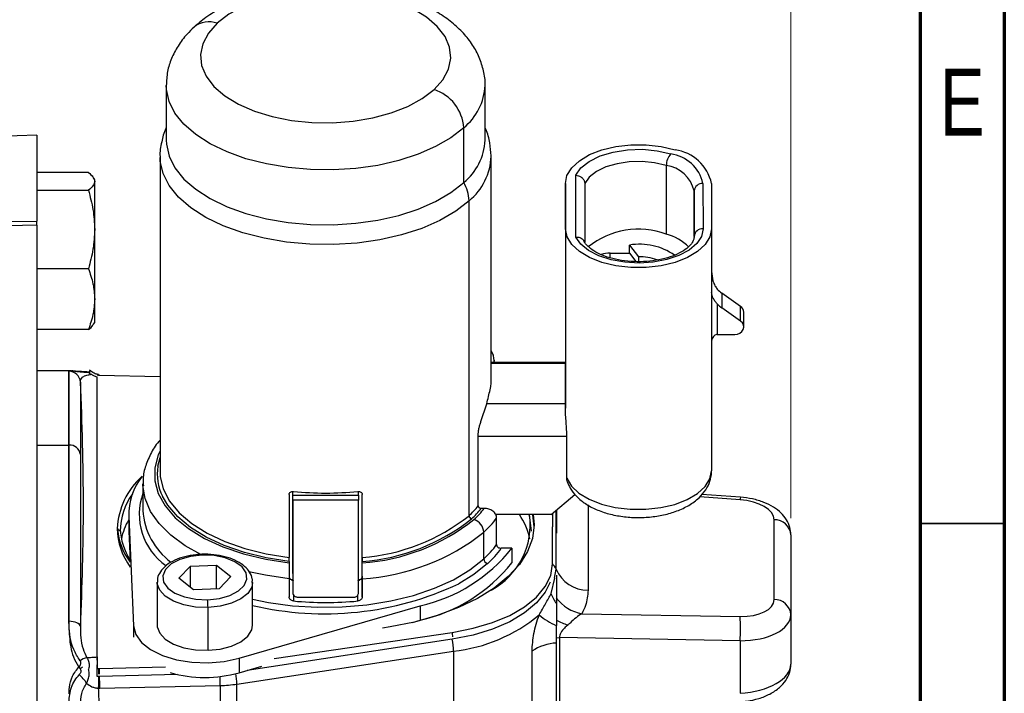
# Model space of a CAD drawing. Header units: inches. Extents: x 0.6 to 16.3, y 0.2 to 11.5.
# Tile 17 of 18: x 14 to 16.3, y 7.4 to 9. Entities that reach past the tile are written whole.
import ezdxf

# ---------------------------------------------------------------- set-up
doc = ezdxf.new("R2010")
doc.units = ezdxf.units.IN
doc.header["$MEASUREMENT"] = 0
doc.styles.add('SLDTEXTSTYLE0', font='TXT', dxfattribs={"width": 0.75})
doc.dimstyles.new('SLDDIMSTYLE0', dxfattribs={"dimtxt": 0.137795, "dimasz": 0.14, "dimexe": 0, "dimexo": 0.0625, "dimgap": 0.034449, "dimtad": 0, "dimdec": 1, "dimlfac": 1.5, "dimrnd": 1e-09, "dimzin": 12, "dimdsep": 46, "dimtxsty": 'SLDTEXTSTYLE0', "dimblk1": 'CLOSED', "dimblk2": 'CLOSED', "dimsah": 1, "dimcen": 0.09, "dimadec": 0, "dimazin": 3, "dimtfac": 1, "dimtdec": 1, "dimtofl": 0, "dimtmove": 0, "dimatfit": 3, "dimldrblk": 'CLOSED', "dimfxl": 0, "dimfrac": 2, "dimtolj": 1, "dimtzin": 12, "dimarcsym": 0})

# ---------------------------------------------------------------- blocks, each defined once
blk = doc.blocks.new('_Closed')
at = {"color": 0, "linetype": 'ByBlock', "lineweight": -2}
for p, q in [((-1, 0.166667), (0, 0)), ((-1, 0.166667), (-1, -0.166667)), ((0, 0), (-1, -0.166667)), ((0, 0), (-1, 0))]:
    blk.add_line(p, q, dxfattribs=at)
blk = doc.blocks.new('_D_4')
at = {"color": 7, "linetype": 'Continuous', "lineweight": 0}
for p, q in [((14.134, 10.7952), (14.092, 10.7952)), ((14.092, 10.7952), (14.092, 10.5764)), ((14.4395, 10.7952), (14.4815, 10.7952)), ((14.4815, 10.7952), (14.4815, 10.5764)), ((12.3531, 10.161), (12.3531, 10.6361)), ((15.8402, 7.8275), (15.8402, 10.6361)), ((12.3531, 10.5967), (13.9712, 10.5967)), ((15.8402, 10.5967), (14.6023, 10.5967)), ((14.092, 10.5764), (14.134, 10.5764)), ((14.4815, 10.5764), (14.4395, 10.5764))]:
    blk.add_line(p, q, dxfattribs=at)
at = {"color": 7, "linetype": 'Continuous', "lineweight": 18, "xscale": 0.14, "yscale": 0.14}
for p, rotation in [((12.3531, 10.5967), 180.0000000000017), ((15.8402, 10.5967), 1.730221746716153e-12)]:
    blk.add_blockref('_Closed', p, dxfattribs=dict(at, rotation=rotation))
at = {"color": 7, "linetype": 'Continuous', "lineweight": 18, "char_height": 0.1378, "attachment_point": 1, "style": 'SLDTEXTSTYLE0'}
for s, insert in [('133', (14.134, 10.7541)), ('5.2', (14.1595, 10.5479))]:
    blk.add_mtext(s, dxfattribs=dict(at, insert=insert))

msp = doc.modelspace()

# ---------------------------------------------------------------- linework, layer by layer
at = {"color": 7, "linetype": 'Continuous', "lineweight": 70}
for p, q in [((16.3386, 11.4961), (16.3386, 0.1969)), ((16.1417, 11.2992), (16.1417, 0.3937))]:
    msp.add_line(p, q, dxfattribs=at)
at = {"color": 7, "linetype": 'Continuous', "lineweight": 25}
for p, q in [((14.3812, 8.8381), (14.3812, 8.7101)), ((15.1258, 8.7101), (15.1258, 8.8381)), ((15.076, 8.6114), (15.076, 8.7394)), ((14.0788, 8.7221), (13.9595, 8.718)), ((14.0788, 8.7221), (14.0788, 8.5214)), ((14.3668, 8.6714), (14.3668, 7.9356)), ((15.1402, 8.1547), (15.1402, 8.6714)), ((15.5491, 8.6514), (15.5491, 8.4909)), ((14.1993, 8.6347), (14.0788, 8.6347)), ((15.3379, 8.4841), (15.3378, 8.6282)), ((14.2142, 8.618), (14.2117, 8.6223)), ((14.2142, 8.6141), (14.2142, 8.618)), ((14.2142, 8.5018), (14.2142, 8.6141)), ((15.3135, 8.5031), (15.3135, 8.6092)), ((15.3135, 8.6092), (15.3135, 8.1905)), ((15.3585, 8.6093), (15.3585, 8.4722)), ((15.6348, 8.6092), (15.6349, 8.5032)), ((15.6548, 8.6092), (15.6549, 8.5032)), ((14.0788, 8.5935), (14.1993, 8.5935)), ((15.6142, 8.4856), (15.6141, 8.5917)), ((15.0884, 7.833), (15.0884, 8.5689)), ((13.9595, 8.5203), (14.0788, 8.5214)), ((14.0788, 8.5121), (14.0788, 8.5214)), ((14.0788, 8.5121), (14.0788, 6.5196)), ((14.2142, 8.339), (14.2142, 8.5018)), ((15.3135, 8.5031), (15.3135, 8.0844)), ((15.6549, 8.5032), (15.6549, 7.938)), ((15.4635, 8.4462), (15.4635, 8.4652)), ((15.4635, 8.4652), (15.4841, 8.4379)), ((15.4181, 8.4462), (15.4635, 8.4462)), ((15.4635, 8.4462), (15.4777, 8.4266)), ((15.4841, 8.4379), (15.4841, 8.4265)), ((14.1993, 8.4101), (14.0788, 8.4101)), ((15.6787, 8.3531), (15.6787, 8.3185)), ((15.7226, 8.3219), (15.6787, 8.3531)), ((14.2142, 8.2846), (14.2142, 8.339)), ((15.6682, 8.3279), (15.6682, 8.2563)), ((15.7226, 8.2872), (15.6787, 8.3185)), ((15.7226, 8.2872), (15.7226, 8.3219)), ((15.73, 8.2738), (15.73, 8.3085)), ((14.2117, 8.2803), (14.2142, 8.2846)), ((14.1993, 8.2679), (14.0788, 8.2679)), ((15.6682, 8.2563), (15.7093, 8.2563)), ((15.3135, 8.1905), (15.1402, 8.1905)), ((15.147, 8.1974), (15.1471, 8.196)), ((15.1471, 8.1905), (15.1471, 8.196)), ((14.1555, 8.1713), (14.0788, 8.1713)), ((14.1599, 8.1713), (14.0788, 8.1713)), ((14.154, 7.5863), (14.154, 8.1711)), ((14.154, 8.1705), (14.154, 7.9977)), ((14.1807, 8.1452), (14.1807, 7.5739)), ((14.1807, 8.1452), (14.1807, 7.9763)), ((14.2202, 8.1617), (14.2228, 8.1615)), ((14.2202, 7.8156), (14.2202, 8.1573)), ((14.2228, 8.1615), (14.2247, 8.1615)), ((14.2247, 8.1615), (14.3668, 8.1582)), ((15.1163, 8.0531), (15.1298, 8.0946)), ((15.3135, 8.0946), (15.1298, 8.0946)), ((15.1097, 7.8558), (15.1097, 8.0199)), ((15.3168, 7.9203), (15.3168, 8.0178)), ((14.154, 7.9977), (14.154, 7.5682)), ((14.3618, 7.9487), (14.3672, 7.9691)), ((14.3268, 7.9073), (14.3268, 7.8451)), ((14.3269, 7.9035), (14.3268, 7.9073)), ((14.6769, 7.6976), (14.6769, 7.8897)), ((14.6769, 7.8808), (14.6769, 7.8897)), ((14.8302, 7.8808), (14.8302, 7.8897)), ((14.6682, 7.8824), (14.6682, 7.7355)), ((14.6769, 7.8808), (14.8302, 7.8808)), ((14.8302, 7.8689), (14.6769, 7.8689)), ((14.6769, 7.8689), (14.6769, 7.6524)), ((14.8303, 7.6524), (14.8302, 7.8689)), ((14.8389, 7.6913), (14.8389, 7.8826)), ((14.8389, 7.7355), (14.8389, 7.8825)), ((15.2802, 7.8355), (15.3359, 7.8827)), ((15.7222, 7.8761), (15.632, 7.8826)), ((15.1242, 7.8501), (15.1169, 7.8501)), ((15.2928, 7.8462), (15.2928, 7.7918)), ((14.2935, 7.8367), (14.2935, 7.8027)), ((14.2936, 7.831), (14.3049, 7.5754)), ((14.2936, 7.831), (14.2936, 7.797)), ((15.2802, 7.8355), (15.1509, 7.8355)), ((15.1528, 7.7654), (15.1528, 7.8275)), ((15.2833, 7.8381), (15.2833, 7.8071)), ((15.801, 7.637), (15.801, 7.8235)), ((14.2735, 7.7971), (14.2668, 7.8027)), ((14.2935, 7.8027), (14.2936, 7.797)), ((14.2936, 7.797), (14.2967, 7.7267)), ((15.2833, 7.7203), (15.2833, 7.8071)), ((15.123, 7.732), (15.123, 7.7942)), ((15.8402, 7.7881), (15.8402, 7.6016)), ((15.1882, 7.7569), (15.1635, 7.7569)), ((15.1882, 7.7569), (15.1882, 7.723)), ((14.411, 7.6866), (14.4378, 7.7154)), ((14.4378, 7.7154), (14.4983, 7.7175)), ((14.4378, 7.6653), (14.4378, 7.7154)), ((14.4983, 7.7175), (14.532, 7.6908)), ((14.4983, 7.6619), (14.4983, 7.7175)), ((14.6682, 7.7262), (14.6682, 7.7226)), ((14.8389, 7.7226), (14.8389, 7.7263)), ((14.4447, 7.6599), (14.411, 7.6866)), ((14.532, 7.6908), (14.5052, 7.662)), ((14.6682, 7.6846), (14.6769, 7.6835)), ((14.6683, 7.6855), (14.6683, 7.6432)), ((14.6769, 7.6976), (14.6769, 7.6524)), ((14.8303, 7.6835), (14.8365, 7.6843)), ((14.8389, 7.6913), (14.8389, 7.6432)), ((14.8389, 7.6432), (14.8389, 7.6856)), ((14.36, 7.6776), (14.36, 7.5775)), ((14.5052, 7.662), (14.4447, 7.6599)), ((14.5831, 7.5775), (14.5831, 7.6776)), ((14.6869, 7.6428), (14.8203, 7.6428)), ((14.4788, 7.5184), (14.4788, 7.6185)), ((14.5515, 7.4999), (14.9743, 7.6226)), ((14.9743, 7.6226), (14.9743, 7.5887)), ((14.9563, 7.5835), (14.9743, 7.5887)), ((15.3519, 7.604), (15.7214, 7.5973)), ((15.8402, 7.6016), (15.8402, 7.486)), ((15.0492, 7.5442), (14.5699, 7.4713)), ((14.6333, 7.4989), (15.0492, 7.5603)), ((15.3, 7.5483), (15.3, 7.3876)), ((15.7214, 7.5407), (15.3, 7.5483)), ((15.2928, 7.3764), (15.2928, 7.5353)), ((15.7214, 7.5407), (15.7214, 7.4179)), ((14.5461, 7.4395), (15.052, 7.5164)), ((14.5515, 7.4999), (14.5515, 7.466)), ((15.052, 7.5164), (15.052, 7.2758)), ((15.2355, 7.3576), (15.2355, 7.5164)), ((14.2202, 7.4758), (14.2236, 7.4762)), ((14.2236, 7.4762), (14.2255, 7.4762)), ((14.2255, 7.4762), (14.3792, 7.4797)), ((14.5515, 7.466), (14.6045, 7.4814)), ((14.2236, 7.4576), (14.2202, 7.4572)), ((14.4078, 7.4618), (14.2255, 7.4576)), ((14.2232, 7.4296), (14.2259, 7.4296)), ((14.2259, 7.4296), (14.5074, 7.4361)), ((14.5074, 7.4361), (14.5074, 7.3363)), ((14.5461, 7.3378), (14.5461, 7.4395))]:
    msp.add_line(p, q, dxfattribs=at)
at = {"color": 8, "linetype": 'Continuous', "lineweight": 25}
for p, q in [((15.6141, 8.5917), (15.6141, 8.4852)), ((15.4181, 8.4355), (15.4181, 8.4462)), ((15.3135, 8.1889), (15.1402, 8.1889)), ((15.1471, 8.196), (15.1466, 8.1905)), ((14.154, 8.1711), (14.1555, 8.1712)), ((15.3168, 8.0178), (15.1097, 8.0178)), ((14.0788, 7.9977), (14.154, 7.9977)), ((14.1807, 7.9763), (14.1807, 7.5739)), ((15.7214, 7.8703), (15.6273, 7.877)), ((15.2916, 7.7949), (15.2916, 7.8451)), ((15.3665, 7.858), (15.3665, 7.6587)), ((15.2916, 7.708), (15.2916, 7.7949)), ((15.288, 7.6866), (15.2916, 7.708)), ((15.2799, 7.651), (15.2891, 7.6872)), ((14.6782, 7.6479), (14.6783, 7.6337)), ((14.8289, 7.6337), (14.8289, 7.6479)), ((14.3049, 7.5754), (14.3049, 7.5491)), ((15.2928, 7.5479), (15.3, 7.5483)), ((14.1795, 7.4791), (14.178, 7.4805))]:
    msp.add_line(p, q, dxfattribs=at)
at = {"color": 7, "linetype": 'Continuous', "lineweight": 35}
msp.add_line((16.1417, 7.815), (16.3386, 7.815), dxfattribs=at)
at = {"color": 7, "linetype": 'Continuous', "lineweight": 25, "flags": 128}
for points in [[(15.0067, 8.8284), (15.0273, 8.8516), (15.0404, 8.8762), (15.0457, 8.9017), (15.0431, 8.9273), (15.0325, 8.9522), (15.0143, 8.976), (14.989, 8.9978), (14.9573, 9.0171), (14.92, 9.0334), (14.8782, 9.0462), (14.833, 9.0551), (14.7856, 9.0601), (14.7373, 9.0608), (14.6895, 9.0572), (14.6434, 9.0496), (14.6004, 9.038), (14.5615, 9.0228), (14.5278, 9.0045), (14.5003, 8.9834)], [(14.5003, 8.9834), (14.4797, 8.9603), (14.4666, 8.9356), (14.4613, 8.9102), (14.4639, 8.8846), (14.4745, 8.8596), (14.4927, 8.8359), (14.518, 8.8141), (14.5497, 8.7948), (14.587, 8.7785), (14.6288, 8.7657), (14.674, 8.7567), (14.7214, 8.7518), (14.7697, 8.7511), (14.8175, 8.7546), (14.8636, 8.7623), (14.9066, 8.7739), (14.9455, 8.789), (14.9792, 8.8074), (15.0067, 8.8284)], [(14.3812, 8.7101), (14.3816, 8.7007), (14.3879, 8.6727), (14.4017, 8.6455), (14.4226, 8.6196), (14.4503, 8.5955), (14.4841, 8.5738), (14.5234, 8.5549), (14.5674, 8.5391), (14.6152, 8.5268), (14.6658, 8.5182), (14.7182, 8.5135), (14.7713, 8.5129), (14.824, 8.5162), (14.8754, 8.5235), (14.9242, 8.5346), (14.9695, 8.5493), (15.0105, 8.5672), (15.0462, 8.5881), (15.076, 8.6114)], [(15.3135, 8.6092), (15.3172, 8.628), (15.3282, 8.646), (15.3461, 8.6624), (15.3699, 8.6765), (15.3988, 8.6876), (15.4314, 8.6953), (15.4663, 8.6992), (15.502, 8.6992), (15.5369, 8.6953), (15.5695, 8.6876)], [(15.3378, 8.6282), (15.3499, 8.6455), (15.3693, 8.6609), (15.3947, 8.6735), (15.425, 8.6827), (15.4584, 8.688), (15.4932, 8.689), (15.5275, 8.6858), (15.5595, 8.6784)], [(15.5491, 8.6514), (15.5218, 8.6577), (15.4925, 8.6605), (15.4628, 8.6597), (15.4342, 8.6554), (15.4082, 8.6477), (15.3862, 8.637), (15.3693, 8.624), (15.3585, 8.6093)], [(14.0788, 8.5121), (14.012, 8.5101), (13.9595, 8.5085)], [(15.6549, 8.5032), (15.6511, 8.4843), (15.6401, 8.4663), (15.6223, 8.4499), (15.5984, 8.4359), (15.5696, 8.4247), (15.537, 8.417), (15.5021, 8.4131), (15.4664, 8.4131), (15.4315, 8.417), (15.3989, 8.4247), (15.37, 8.4359), (15.3461, 8.4499), (15.3283, 8.4663), (15.3173, 8.4843), (15.3135, 8.5031)], [(15.6349, 8.5032), (15.6311, 8.4855), (15.6201, 8.4687), (15.6023, 8.4535), (15.5787, 8.4409), (15.5504, 8.4314), (15.5188, 8.4254), (15.4855, 8.4232), (15.4521, 8.4251), (15.4203, 8.4308), (15.3917, 8.44), (15.3677, 8.4525), (15.3494, 8.4674), (15.3379, 8.4841)], [(15.7093, 8.2563), (15.7156, 8.2571), (15.7212, 8.2595), (15.7257, 8.2632), (15.7288, 8.2678), (15.73, 8.2731), (15.7293, 8.2784), (15.7268, 8.2832), (15.7226, 8.2872)], [(15.3135, 8.0946), (15.3135, 8.1118), (15.3135, 8.1275), (15.3135, 8.1419), (15.3135, 8.1547), (15.3135, 8.1659), (15.3135, 8.1754), (15.3135, 8.1831), (15.3135, 8.1889)], [(15.3135, 8.0844), (15.3135, 8.0858), (15.3135, 8.0871), (15.3135, 8.0884), (15.3135, 8.0897), (15.3135, 8.0909), (15.3135, 8.0922), (15.3135, 8.0934), (15.3135, 8.0946)], [(14.3668, 7.9356), (14.3674, 7.9248), (14.3743, 7.8955), (14.389, 7.8671), (14.4113, 7.84), (14.4407, 7.815), (14.4766, 7.7924), (14.5182, 7.7728), (14.5646, 7.7566), (14.615, 7.7441), (14.6682, 7.7355)], [(15.3168, 7.9203), (15.3275, 7.9021), (15.345, 7.8856), (15.3687, 7.8713), (15.3975, 7.86), (15.4301, 7.8521), (15.4651, 7.848), (15.501, 7.8479), (15.5361, 7.8517), (15.5689, 7.8594), (15.5979, 7.8705), (15.622, 7.8846), (15.64, 7.901), (15.6511, 7.9191), (15.6549, 7.938)], [(14.6682, 7.7262), (14.6146, 7.7347), (14.5638, 7.7471), (14.5169, 7.7632), (14.4747, 7.7827), (14.4382, 7.8052), (14.408, 7.8302), (14.3848, 7.8572), (14.3725, 7.8782)], [(14.6769, 7.8689), (14.6769, 7.8706), (14.6769, 7.8722), (14.6769, 7.8739), (14.6769, 7.8756), (14.6769, 7.8771), (14.6769, 7.8786), (14.6769, 7.8798), (14.6769, 7.8808)], [(14.8302, 7.8808), (14.8302, 7.8798), (14.8302, 7.8786), (14.8302, 7.8772), (14.8302, 7.8756), (14.8302, 7.874), (14.8302, 7.8723), (14.8302, 7.8706), (14.8302, 7.8689)], [(15.2379, 7.8355), (15.2402, 7.8113), (15.2363, 7.7799), (15.2249, 7.749), (15.206, 7.7191), (15.18, 7.6906), (15.1472, 7.664), (15.1083, 7.6397), (15.0637, 7.6182), (15.0143, 7.5997), (14.9607, 7.5845), (14.9039, 7.5729), (14.8863, 7.5702)], [(15.228, 7.8355), (15.2297, 7.829), (15.2335, 7.7971)], [(15.2362, 7.8355), (15.2363, 7.8351), (15.2401, 7.8071)], [(14.4651, 7.7408), (14.4377, 7.7377), (14.413, 7.7307), (14.3931, 7.7203), (14.3795, 7.7073), (14.3734, 7.6928), (14.3752, 7.6779), (14.3848, 7.664), (14.4015, 7.652), (14.4238, 7.643), (14.45, 7.6378), (14.4779, 7.6366)], [(14.4779, 7.6366), (14.5053, 7.6397), (14.53, 7.6467), (14.5499, 7.6572), (14.5635, 7.6702), (14.5696, 7.6847), (14.5678, 7.6995), (14.5582, 7.7134), (14.5415, 7.7254), (14.5192, 7.7344), (14.493, 7.7397), (14.4651, 7.7408)], [(15.0492, 7.5603), (15.098, 7.5698), (15.1432, 7.5831), (15.1836, 7.6001), (15.2182, 7.6201), (15.2462, 7.6428), (15.2666, 7.6675), (15.2791, 7.6935), (15.2833, 7.7203)], [(15.2777, 7.6773), (15.2666, 7.6546), (15.2462, 7.6292), (15.2182, 7.6058), (15.1836, 7.5852), (15.1432, 7.5677), (15.098, 7.554), (15.0492, 7.5442)], [(14.1807, 7.5739), (14.1799, 7.5764), (14.1783, 7.5787), (14.1757, 7.5808), (14.1724, 7.5827), (14.1684, 7.5842), (14.1639, 7.5853), (14.1591, 7.586), (14.154, 7.5863)], [(14.3049, 7.5754), (14.3101, 7.5555), (14.3236, 7.5368), (14.3447, 7.5201), (14.3723, 7.5064), (14.4051, 7.4964), (14.4413, 7.4905), (14.4791, 7.4891), (14.5165, 7.4923), (14.5515, 7.4999)], [(14.36, 7.5775), (14.3602, 7.5736), (14.3659, 7.5585), (14.3787, 7.5446), (14.3979, 7.533), (14.4221, 7.5244), (14.4497, 7.5194), (14.4788, 7.5184)], [(14.4788, 7.5184), (14.5073, 7.5214), (14.5334, 7.5282), (14.5553, 7.5384), (14.5715, 7.5513), (14.5809, 7.5659), (14.5831, 7.5775)]]:
    msp.add_lwpolyline(points, dxfattribs=at)
at = {"color": 8, "linetype": 'Continuous', "lineweight": 25, "flags": 128}
for points in [[(15.076, 8.7394), (15.0462, 8.7161), (15.0105, 8.6952), (14.9695, 8.6773), (14.9242, 8.6626), (14.8754, 8.6515), (14.824, 8.6442), (14.7713, 8.6408), (14.7182, 8.6415), (14.6658, 8.6462), (14.6152, 8.6548), (14.5674, 8.6671), (14.5234, 8.6828), (14.4841, 8.7018), (14.4503, 8.7235), (14.4226, 8.7476), (14.4017, 8.7735), (14.3879, 8.8007), (14.3816, 8.8287), (14.3812, 8.8382)], [(15.0884, 8.5689), (15.0575, 8.5446), (15.0204, 8.523), (14.9779, 8.5043), (14.9308, 8.4891), (14.88, 8.4776), (14.8268, 8.47), (14.772, 8.4665), (14.7168, 8.4672), (14.6624, 8.4721), (14.6099, 8.481), (14.5602, 8.4937), (14.5145, 8.5101), (14.4737, 8.5298), (14.4386, 8.5524), (14.4099, 8.5774), (14.3881, 8.6043), (14.3738, 8.6325), (14.3673, 8.6616), (14.3668, 8.6698)], [(14.3668, 7.9842), (14.3626, 7.9749), (14.3545, 7.945), (14.3545, 7.9147), (14.3626, 7.8848), (14.3787, 7.8558), (14.4024, 7.8282), (14.4332, 7.8028), (14.4706, 7.7799), (14.5137, 7.7601), (14.5617, 7.7437), (14.6135, 7.7312), (14.6682, 7.7226)], [(14.4617, 7.7422), (14.4254, 7.7626), (14.3916, 7.7874), (14.3645, 7.8144), (14.3444, 7.843), (14.3318, 7.8729), (14.3269, 7.9033), (14.3269, 7.9035)], [(14.5831, 7.6377), (14.6199, 7.6302), (14.6763, 7.6226), (14.7342, 7.6191), (14.7924, 7.6198), (14.8499, 7.6247), (14.9056, 7.6337), (14.9584, 7.6466), (15.0075, 7.6633), (15.0518, 7.6833), (15.0906, 7.7064), (15.123, 7.732)], [(15.1317, 7.7209), (15.1, 7.6957), (15.0645, 7.6741)], [(14.6683, 7.6855), (14.6127, 7.6937), (14.574, 7.702)], [(14.4788, 7.6185), (14.4497, 7.6196), (14.4221, 7.6245), (14.3979, 7.6331), (14.3787, 7.6447), (14.3659, 7.6586), (14.3602, 7.6737), (14.36, 7.678)], [(14.583, 7.6772), (14.5809, 7.666), (14.5715, 7.6514), (14.5553, 7.6386), (14.5334, 7.6284), (14.5073, 7.6215), (14.4788, 7.6185)]]:
    msp.add_lwpolyline(points, dxfattribs=at)
at = {"color": 8, "linetype": 'Continuous', "lineweight": 25}
for centre, radius, start, end in [((14.481, 8.932), 0.055, 69.406, 129.282), ((14.991, 8.8443), 0.135, 309.0258, 357.3476), ((15.0005, 8.6775), 0.1397, 308.9795, 358.1573), ((14.4763, 7.93), 0.1161, 170.7244, 206.5061), ((14.4652, 7.8364), 0.147, 160.2903, 234.7909), ((15.7522, 7.869), 0.0308, 166.6995, 177.692), ((14.4611, 7.7409), 0.00402, 358.1075, 27.5421), ((15.37, 7.7002), 0.098, 217.2713, 259.331), ((15.4546, 7.9241), 0.3724, 244.2271, 248.6307), ((14.884, 7.529), 0.1682, 7.121, 10.7227), ((14.2183, 7.4182), 0.0688, 118.5047, 123.9663), ((13.483, 7.4719), 0.7406, 359.2589, 0.3267), ((13.1658, 7.4449), 1.0601, 0.947, 1.693), ((13.5512, 7.4348), 0.9563, 0.0821, 1.3434), ((14.3934, 7.438), 0.1528, 0.5548, 9.767)]:
    msp.add_arc(centre, radius, start, end, dxfattribs=at)
at = {"color": 7, "linetype": 'Continuous', "lineweight": 25}
for centre, radius, start, end in [((14.9764, 8.7334), 0.0998, 3.4667, 72.3201), ((14.991, 8.7163), 0.135, 309.0232, 357.3925), ((15.5898, 8.6514), 0.0406, 138.2254, 179.923), ((15.5476, 8.5899), 0.0893, 12.4835, 82.3954), ((15.5561, 8.5874), 0.1011, 12.4835, 82.3954), ((15.5389, 8.5751), 0.077, 12.4835, 82.3954), ((15.0028, 8.567), 0.0856, 1.2709, 31.2697), ((15.6334, 8.59), 0.0193, 85.6859, 174.8996), ((15.4846, 8.3141), 0.1882, 69.9628, 128.8067), ((15.5213, 8.3819), 0.1125, 44.3262, 75.6996), ((15.6334, 8.4839), 0.0193, 85.6859, 174.8996), ((15.4871, 8.325), 0.1422, 55.1485, 99.5479), ((15.4177, 8.3756), 0.0706, 89.6128, 107.0416), ((15.4852, 8.305), 0.1329, 71.4548, 90.4569), ((15.7144, 8.4036), 0.0618, 221.6276, 234.7229), ((15.7144, 8.3689), 0.0618, 221.6276, 234.7229), ((15.7134, 8.3081), 0.0166, 1.2986, 56.378), ((14.6042, 8.1887), 0.7093, 0.0201, 0.1457), ((14.154, 8.1438), 0.0267, 2.9862, 90.019), ((8.1251, 7.8507), 6.0627, 0.04419, 2.78442), ((14.1558, 7.9726), 0.0252, 8.3535, 93.9802), ((14.4406, 7.7951), 0.1739, 131.9663, 177.4787), ((14.4423, 7.834), 0.1488, 141.965, 181.167), ((14.7535, 8.609), 0.7231, 264.0264, 275.9859), ((14.4276, 7.7942), 0.1541, 144.4909, 178.9215), ((8.4711, 7.8599), 5.7167, 357.1325, 359.9544), ((14.4868, 7.854), 0.1602, 183.1866, 233.8219), ((14.9527, 7.9816), 0.2012, 312.4057, 321.2907), ((14.9572, 7.9757), 0.2032, 312.3835, 321.8267), ((14.9617, 7.9755), 0.2052, 312.3609, 322.3471), ((14.429, 7.7461), 0.156, 150.2646, 167.9808), ((14.805, 8.1903), 0.4561, 274.2704, 308.4268), ((14.8053, 8.19), 0.465, 274.1405, 308.401), ((14.8057, 8.1954), 0.4739, 274.0152, 308.376), ((15.0967, 7.8335), 0.00831, 183.4667, 252.3201), ((15.0899, 7.7922), 0.0333, 3.4667, 72.3201), ((14.9795, 7.9521), 0.2134, 312.2673, 324.284), ((15.0578, 7.8121), 0.1737, 298.1614, 7.7526), ((15.0743, 7.745), 0.1599, 12.1172, 34.4551), ((15.8019, 7.7851), 0.0384, 4.4458, 91.3734), ((14.4237, 7.8058), 0.1569, 181.1176, 216.3453), ((14.417, 7.8149), 0.1503, 182.9952, 216.9785), ((14.4185, 7.8086), 0.1451, 182.8204, 212.8415), ((14.8073, 8.1942), 0.5096, 273.5561, 308.2844), ((14.8921, 7.9911), 0.3776, 282.575, 321.6582), ((14.9795, 7.8899), 0.2134, 312.2673, 324.284), ((14.9862, 7.8812), 0.2166, 312.2315, 324.9562), ((15.1355, 7.7328), 0.0125, 183.4667, 252.3201), ((14.8921, 7.9572), 0.3776, 282.575, 321.6582), ((15.2603, 7.696), 0.0335, 21.0875, 46.5995), ((15.367, 7.741), 0.0823, 203.6499, 269.651), ((14.7513, 8.3375), 0.7337, 256.7417, 295.2704), ((14.2974, 7.619), 0.1814, 359.8448, 5.5624), ((15.358, 7.6788), 0.083, 199.6004, 218.1897), ((15.8019, 7.5986), 0.0384, 4.4458, 91.3734), ((14.7535, 8.4292), 0.7991, 264.5967, 275.4156), ((15.0127, 7.8882), 0.3738, 276.0376, 309.8203), ((15.3589, 7.7289), 0.1666, 230.1426, 246.6435), ((15.2894, 7.569), 0.433, 356.2496, 3.7504), ((14.8975, 7.5149), 0.1546, 0.5807, 10.9532), ((15.2968, 7.4267), 0.1087, 92.1166, 124.3408), ((14.2036, 7.4619), 0.04, 100.8895, 126.4213), ((14.1258, 7.4), 0.0807, 30.6996, 49.6646), ((13.546, 7.4531), 0.6777, 358.0161, 0.3817), ((13.2445, 7.4281), 0.9814, 0.0913, 1.7266), ((14.4715, 7.7508), 0.2958, 254.1208, 285.688), ((14.5006, 7.7407), 0.3046, 271.2845, 278.5898)]:
    msp.add_arc(centre, radius, start, end, dxfattribs=at)
for centre, major_axis, ratio, start_param, end_param in [((15.717, 7.8273), (0.084, -0.0051), 0.513629, 0.031362, 1.549799), ((15.717, 7.6407), (0.084, -0.0051), 0.513629, 4.796111, 6.314548), ((15.7148, 7.6054), (0.1253, -0.0051), 0.514404, 4.785815, 6.304252), ((15.7148, 7.4822), (0.1253, 0.0051), 0.514404, 4.743682, 6.262119)]:
    msp.add_ellipse(centre, major_axis=major_axis, ratio=ratio, start_param=start_param, end_param=end_param, dxfattribs=at)
for points, knots in [([(15.1257, 8.8379), (15.1257, 8.8385), (15.1269, 8.85), (15.1228, 8.8725), (15.1133, 8.904), (15.0973, 8.9335), (15.0758, 8.961), (15.0485, 8.9863), (15.0156, 9.0093), (14.9775, 9.0293), (14.935, 9.0459), (14.8892, 9.0587), (14.8413, 9.0677), (14.792, 9.0727), (14.7421, 9.0737), (14.6924, 9.0709), (14.6437, 9.0641), (14.5967, 9.0534), (14.5521, 9.0388), (14.5106, 9.0201), (14.4748, 8.9988), (14.4551, 8.9821), (14.4462, 8.9745)], [0, 0, 0, 0, 0.002245, 0.048699, 0.09462, 0.141075, 0.189162, 0.239627, 0.292554, 0.347224, 0.402526, 0.457614, 0.512334, 0.566749, 0.621008, 0.675282, 0.72971, 0.78447, 0.839767, 0.895786, 0.95261, 1, 1, 1, 1]), ([(14.4462, 8.9745), (14.4406, 8.9691), (14.4266, 8.9555), (14.4083, 8.9312), (14.393, 8.9017), (14.383, 8.8706), (14.3819, 8.8491), (14.3813, 8.8383)], [0, 0, 0, 0, 0.145745, 0.369587, 0.583042, 0.789405, 1, 1, 1, 1]), ([(14.3812, 8.7391), (14.3808, 8.7385), (14.3755, 8.7283), (14.3702, 8.7058), (14.3657, 8.6825), (14.367, 8.67), (14.3671, 8.669)], [0, 0, 0, 0, 0.028533, 0.476347, 0.955761, 1, 1, 1, 1]), ([(15.1399, 8.6738), (15.1392, 8.6839), (15.1378, 8.7049), (15.1321, 8.7269), (15.1264, 8.7378), (15.1258, 8.7388)], [0, 0, 0, 0, 0.452938, 0.947595, 1, 1, 1, 1]), ([(14.1993, 8.6347), (14.2035, 8.6313), (14.2119, 8.6246), (14.2134, 8.6176), (14.2142, 8.6141)], [0, 0, 0, 0, 0.4999986, 1, 1, 1, 1]), ([(15.3378, 8.6282), (15.3398, 8.6279), (15.3435, 8.6274), (15.3478, 8.6255), (15.3506, 8.6237), (15.353, 8.6217), (15.3552, 8.6192), (15.3578, 8.6149), (15.3582, 8.6115), (15.3585, 8.6093)], [0, 0, 0, 0, 0.189453, 0.336106, 0.439856, 0.500623, 0.634549, 0.762554, 1, 1, 1, 1]), ([(14.2142, 8.6141), (14.2134, 8.6106), (14.2119, 8.6036), (14.2035, 8.5969), (14.1993, 8.5935)], [0, 0, 0, 0, 0.500001, 1, 1, 1, 1]), ([(14.1993, 8.5935), (14.2035, 8.5785), (14.2119, 8.5484), (14.2134, 8.5173), (14.2142, 8.5018)], [0, 0, 0, 0, 0.499999, 1, 1, 1, 1]), ([(14.2142, 8.5018), (14.2134, 8.4863), (14.2119, 8.4552), (14.2035, 8.4251), (14.1993, 8.4101)], [0, 0, 0, 0, 0.500001, 1, 1, 1, 1]), ([(15.6142, 8.4856), (15.6141, 8.4841), (15.6138, 8.4797), (15.6105, 8.4715), (15.601, 8.4602), (15.5856, 8.4491), (15.5645, 8.4393), (15.5392, 8.4318), (15.511, 8.4272), (15.4812, 8.4258), (15.4515, 8.4278), (15.4236, 8.4331), (15.3989, 8.4412), (15.379, 8.4515), (15.3647, 8.4628), (15.3585, 8.4711), (15.3566, 8.4752), (15.3563, 8.4761)], [0, 0, 0, 0, 0.037027, 0.10986, 0.178315, 0.251409, 0.323869, 0.396815, 0.470524, 0.544749, 0.619156, 0.693337, 0.766897, 0.839495, 0.910993, 0.982128, 1, 1, 1, 1]), ([(15.3379, 8.4841), (15.3396, 8.4841), (15.3428, 8.4841), (15.3479, 8.4828), (15.3521, 8.4805), (15.3551, 8.4774), (15.3568, 8.4754), (15.3571, 8.4742), (15.3571, 8.4741)], [0, 0, 0, 0, 0.211164, 0.389947, 0.649351, 0.820198, 0.985361, 1, 1, 1, 1]), ([(14.1993, 8.4101), (14.2035, 8.3984), (14.2119, 8.3751), (14.2134, 8.351), (14.2142, 8.339)], [0, 0, 0, 0, 0.4999986, 1, 1, 1, 1]), ([(15.6548, 8.4035), (15.6554, 8.396), (15.6564, 8.3844), (15.6621, 8.3706), (15.6663, 8.365), (15.6682, 8.3625)], [0, 0, 0, 0, 0.4996757, 0.7773882, 1, 1, 1, 1]), ([(15.6682, 8.3279), (15.6663, 8.3301), (15.6621, 8.3351), (15.6564, 8.3439), (15.6554, 8.3505), (15.6548, 8.3547)], [0, 0, 0, 0, 0.222607, 0.500335, 1, 1, 1, 1]), ([(14.2142, 8.339), (14.2134, 8.3269), (14.2119, 8.3028), (14.2035, 8.2795), (14.1993, 8.2679)], [0, 0, 0, 0, 0.5000014, 1, 1, 1, 1]), ([(14.1993, 8.2679), (14.2038, 8.2713), (14.2095, 8.2754), (14.2109, 8.2798), (14.2111, 8.2807)], [0, 0, 0, 0, 0.801151, 1, 1, 1, 1]), ([(15.6682, 8.2563), (15.6669, 8.2561), (15.6642, 8.2558), (15.6606, 8.2533), (15.6574, 8.2493), (15.6553, 8.244), (15.655, 8.2399), (15.6548, 8.2379)], [0, 0, 0, 0, 0.146754, 0.316126, 0.510248, 0.757793, 1, 1, 1, 1]), ([(15.1462, 8.1978), (15.1462, 8.2012), (15.1462, 8.2084), (15.1423, 8.2147), (15.1402, 8.218)], [0, 0, 0, 0, 0.4757293, 1, 1, 1, 1]), ([(14.2028, 8.1684), (14.198, 8.1687), (14.1882, 8.1691), (14.1741, 8.1701), (14.1623, 8.1713), (14.1607, 8.171), (14.1599, 8.1708)], [0, 0, 0, 0, 0.181424, 0.363113, 0.729778, 1, 1, 1, 1]), ([(14.2029, 8.167), (14.2017, 8.167), (14.1953, 8.1673), (14.1858, 8.1681), (14.1747, 8.1692), (14.1663, 8.1703), (14.1626, 8.1707), (14.1608, 8.1709)], [0, 0, 0, 0, 0.044015, 0.234005, 0.459377, 0.734927, 1, 1, 1, 1]), ([(14.2227, 8.1631), (14.2211, 8.1633), (14.2177, 8.1637), (14.2104, 8.1664), (14.2056, 8.1703), (14.2022, 8.173)], [0, 0, 0, 0, 0.203019, 0.433122, 1, 1, 1, 1]), ([(14.2028, 8.1643), (14.2028, 8.1669), (14.2028, 8.1707), (14.2028, 8.1726), (14.2028, 8.1723), (14.2028, 8.1723)], [0, 0, 0, 0, 0.6061786, 0.918237, 1, 1, 1, 1]), ([(14.2028, 8.1643), (14.2035, 8.1642), (14.2047, 8.1638), (14.2059, 8.1634), (14.2066, 8.1633)], [0, 0, 0, 0, 0.503066, 1, 1, 1, 1]), ([(14.1807, 8.1452), (14.1812, 8.1491), (14.1819, 8.1549), (14.1908, 8.1598), (14.1984, 8.1621), (14.2039, 8.1629), (14.2066, 8.1633)], [0, 0, 0, 0, 0.523054, 0.773666, 0.890884, 1, 1, 1, 1]), ([(14.2066, 8.1633), (14.2087, 8.1618), (14.2128, 8.1591), (14.2178, 8.1579), (14.2202, 8.1573)], [0, 0, 0, 0, 0.519501, 1, 1, 1, 1]), ([(14.2202, 7.5028), (14.2202, 7.5033), (14.2202, 7.6115), (14.2202, 7.736), (14.2202, 7.9209), (14.2202, 8.0301), (14.2202, 8.1241), (14.2202, 8.156)], [0, 0, 0, 0, 0.00211, 0.494908, 0.56639, 0.852322, 1, 1, 1, 1]), ([(14.2256, 8.1616), (14.2243, 8.1615), (14.2226, 8.1613), (14.2209, 8.1618), (14.2205, 8.1619)], [0, 0, 0, 0, 0.709783, 1, 1, 1, 1]), ([(15.1298, 8.0946), (15.1326, 8.1057), (15.1382, 8.1279), (15.1411, 8.1477), (15.1402, 8.1546), (15.1402, 8.1547)], [0, 0, 0, 0, 0.500834, 0.999604, 1, 1, 1, 1]), ([(15.3168, 8.0178), (15.3167, 8.023), (15.3165, 8.0333), (15.3153, 8.0508), (15.3139, 8.0683), (15.3137, 8.0791), (15.3135, 8.0844)], [0, 0, 0, 0, 0.2496332, 0.4998163, 0.7500885, 1, 1, 1, 1]), ([(15.1097, 8.0199), (15.1098, 8.0225), (15.11, 8.0278), (15.1115, 8.0366), (15.1136, 8.0453), (15.1154, 8.0505), (15.1163, 8.0531)], [0, 0, 0, 0, 0.249358, 0.499234, 0.749355, 1, 1, 1, 1]), ([(14.3668, 8.0097), (14.3668, 8.0097), (14.358, 8.0007), (14.346, 7.9808), (14.3324, 7.9503), (14.3265, 7.9239), (14.3274, 7.9082), (14.3278, 7.9029)], [0, 0, 0, 0, 0.000452, 0.292885, 0.579851, 0.859341, 1, 1, 1, 1]), ([(15.3178, 7.9127), (15.3199, 7.9076), (15.3249, 7.8954), (15.3382, 7.8784), (15.3574, 7.8621), (15.3818, 7.8484), (15.4108, 7.8378), (15.4429, 7.831), (15.4766, 7.8281), (15.5105, 7.8292), (15.5435, 7.8343), (15.5745, 7.8434), (15.6026, 7.8566), (15.6252, 7.8732), (15.6417, 7.8924), (15.6517, 7.9129), (15.6547, 7.9286), (15.6548, 7.9369), (15.6549, 7.938)], [0, 0, 0, 0, 0.043854, 0.104448, 0.168277, 0.236896, 0.308267, 0.379544, 0.450287, 0.520856, 0.59175, 0.663467, 0.73671, 0.811938, 0.875005, 0.934057, 0.99118, 1, 1, 1, 1]), ([(15.3189, 7.9101), (15.3184, 7.9113), (15.3171, 7.9145), (15.3169, 7.918), (15.3168, 7.9203)], [0, 0, 0, 0, 0.3500147, 1, 1, 1, 1]), ([(14.6682, 7.8824), (14.6683, 7.883), (14.6684, 7.8841), (14.6692, 7.8862), (14.671, 7.8883), (14.6744, 7.8898), (14.6769, 7.8898), (14.6782, 7.8898)], [0, 0, 0, 0, 0.125607, 0.251403, 0.500264, 0.749325, 1, 1, 1, 1]), ([(14.8289, 7.8898), (14.8302, 7.8898), (14.8328, 7.8899), (14.8361, 7.8883), (14.838, 7.8862), (14.8388, 7.8841), (14.8389, 7.883), (14.8389, 7.8825)], [0, 0, 0, 0, 0.25039, 0.49932, 0.748464, 0.874293, 1, 1, 1, 1]), ([(15.8402, 7.7881), (15.8397, 7.7941), (15.8386, 7.8066), (15.8303, 7.8242), (15.8174, 7.84), (15.7997, 7.8536), (15.7772, 7.8647), (15.7508, 7.8729), (15.7317, 7.875), (15.7222, 7.8761)], [0, 0, 0, 0, 0.1164609, 0.2450331, 0.3762806, 0.5189891, 0.676024, 0.8393884, 1, 1, 1, 1]), ([(15.1097, 7.8558), (15.1097, 7.8554), (15.1098, 7.8546), (15.1103, 7.8535), (15.111, 7.8525), (15.1122, 7.8514), (15.1142, 7.8504), (15.116, 7.8502), (15.1169, 7.8501)], [0, 0, 0, 0, 0.1233495, 0.2508144, 0.374475, 0.5009847, 0.7499336, 1, 1, 1, 1]), ([(15.1528, 7.8275), (15.1527, 7.829), (15.1525, 7.832), (15.1507, 7.8363), (15.148, 7.8404), (15.143, 7.845), (15.135, 7.8492), (15.1278, 7.8498), (15.1242, 7.8501)], [0, 0, 0, 0, 0.1203748, 0.2436296, 0.3703654, 0.5010997, 0.7505003, 1, 1, 1, 1]), ([(14.2202, 7.4954), (14.2202, 7.5194), (14.2202, 7.5629), (14.2202, 7.6136), (14.2202, 7.6412), (14.2202, 7.7046), (14.2202, 7.7606), (14.2202, 7.8156)], [0, 0, 0, 0, 0.224671, 0.407014, 0.474049, 0.483114, 1, 1, 1, 1]), ([(15.1528, 7.7654), (15.1528, 7.7648), (15.1529, 7.7636), (15.1536, 7.762), (15.1546, 7.7605), (15.1564, 7.7588), (15.1594, 7.7572), (15.1621, 7.757), (15.1635, 7.7569)], [0, 0, 0, 0, 0.123564, 0.250984, 0.374749, 0.501092, 0.750083, 1, 1, 1, 1]), ([(14.4646, 7.7428), (14.4599, 7.7425), (14.4461, 7.7417), (14.4239, 7.7376), (14.4003, 7.7293), (14.3806, 7.7175), (14.3674, 7.7032), (14.3603, 7.6893), (14.3607, 7.6809), (14.3609, 7.678)], [0, 0, 0, 0, 0.088446, 0.256644, 0.426384, 0.598494, 0.773299, 0.919726, 1, 1, 1, 1]), ([(14.5821, 7.6772), (14.5823, 7.68), (14.583, 7.6883), (14.5766, 7.7015), (14.5648, 7.7153), (14.5473, 7.7269), (14.5251, 7.7359), (14.4993, 7.7416), (14.4786, 7.7431), (14.4671, 7.7429), (14.4646, 7.7428)], [0, 0, 0, 0, 0.0702432, 0.2074753, 0.3466048, 0.495195, 0.6498832, 0.8047131, 0.9587765, 1, 1, 1, 1]), ([(14.6682, 7.7262), (14.6682, 7.7266), (14.6682, 7.7272), (14.6683, 7.7286), (14.6682, 7.7301), (14.6682, 7.7318), (14.6682, 7.7335), (14.6682, 7.7347), (14.6682, 7.7355)], [0, 0, 0, 0, 0.159069, 0.295528, 0.499959, 0.631712, 0.759035, 1, 1, 1, 1]), ([(14.8389, 7.7355), (14.8389, 7.7348), (14.8389, 7.7336), (14.8389, 7.7318), (14.8389, 7.7302), (14.8389, 7.7286), (14.8389, 7.7272), (14.8389, 7.7266), (14.8389, 7.7263)], [0, 0, 0, 0, 0.240913, 0.368222, 0.499969, 0.704397, 0.840883, 1, 1, 1, 1]), ([(14.6682, 7.7226), (14.6682, 7.7204), (14.6682, 7.716), (14.6683, 7.7061), (14.6683, 7.6971), (14.6683, 7.6902), (14.6683, 7.6871), (14.6683, 7.6855)], [0, 0, 0, 0, 0.2495505, 0.4991686, 0.748836, 0.8744285, 1, 1, 1, 1]), ([(14.8389, 7.6856), (14.8389, 7.6871), (14.8389, 7.6902), (14.8389, 7.6971), (14.8389, 7.7061), (14.8389, 7.716), (14.8389, 7.7204), (14.8389, 7.7226)], [0, 0, 0, 0, 0.125378, 0.251115, 0.500738, 0.750346, 1, 1, 1, 1]), ([(14.6682, 7.6912), (14.6683, 7.6907), (14.6684, 7.6895), (14.6692, 7.6873), (14.671, 7.6847), (14.6744, 7.6823), (14.6769, 7.6818), (14.6782, 7.6815)], [0, 0, 0, 0, 0.125512, 0.251358, 0.500227, 0.749286, 1, 1, 1, 1]), ([(14.8289, 7.6815), (14.8302, 7.6818), (14.8328, 7.6823), (14.8361, 7.6847), (14.838, 7.6873), (14.8388, 7.6896), (14.8389, 7.6907), (14.8389, 7.6913)], [0, 0, 0, 0, 0.250407, 0.499364, 0.748535, 0.874381, 1, 1, 1, 1]), ([(15.2928, 7.6937), (15.2928, 7.6839), (15.2928, 7.6643), (15.2928, 7.6398), (15.2928, 7.6275)], [0, 0, 0, 0, 0.499017, 1, 1, 1, 1]), ([(15.3665, 7.6587), (15.3654, 7.6467), (15.3639, 7.6281), (15.355, 7.6103), (15.3519, 7.604)], [0, 0, 0, 0, 0.642802, 1, 1, 1, 1]), ([(14.6783, 7.6337), (14.677, 7.6339), (14.6744, 7.6344), (14.671, 7.6367), (14.6687, 7.6397), (14.6684, 7.642), (14.6683, 7.6432)], [0, 0, 0, 0, 0.250699, 0.499933, 0.749383, 1, 1, 1, 1]), ([(14.6769, 7.6524), (14.6771, 7.6511), (14.6775, 7.6482), (14.6802, 7.645), (14.6835, 7.6431), (14.6858, 7.6429), (14.6869, 7.6428)], [0, 0, 0, 0, 0.272967, 0.5659667, 0.791946, 1, 1, 1, 1]), ([(14.8203, 7.6428), (14.8212, 7.6429), (14.8231, 7.643), (14.8258, 7.6443), (14.8282, 7.6464), (14.8299, 7.6492), (14.8301, 7.6514), (14.8303, 7.6524)], [0, 0, 0, 0, 0.174928, 0.36388, 0.560047, 0.788091, 1, 1, 1, 1]), ([(14.8389, 7.6432), (14.8388, 7.642), (14.8384, 7.6398), (14.8361, 7.6367), (14.8328, 7.6345), (14.8302, 7.6339), (14.8289, 7.6337)], [0, 0, 0, 0, 0.250471, 0.499648, 0.749029, 1, 1, 1, 1]), ([(15.2521, 7.6011), (15.2573, 7.6099), (15.2684, 7.6289), (15.2759, 7.6433), (15.2799, 7.651)], [0, 0, 0, 0, 0.46798, 1, 1, 1, 1]), ([(15.2928, 7.6275), (15.2928, 7.6198), (15.2928, 7.6082), (15.2928, 7.5902), (15.2928, 7.5806), (15.2928, 7.576)], [0, 0, 0, 0, 0.500922, 0.757918, 1, 1, 1, 1]), ([(15.2355, 7.5164), (15.2364, 7.53), (15.2382, 7.5572), (15.2475, 7.5864), (15.2521, 7.6011)], [0, 0, 0, 0, 0.500096, 1, 1, 1, 1]), ([(15.3519, 7.604), (15.3473, 7.6011), (15.3383, 7.5955), (15.3276, 7.5848), (15.3208, 7.5789), (15.319, 7.5774)], [0, 0, 0, 0, 0.423782, 0.847286, 1, 1, 1, 1]), ([(14.1799, 7.4941), (14.1745, 7.5028), (14.1586, 7.5287), (14.1544, 7.5615), (14.1541, 7.5833), (14.154, 7.5863)], [0, 0, 0, 0, 0.304714, 0.905393, 1, 1, 1, 1]), ([(14.154, 7.5682), (14.1549, 7.5523), (14.1563, 7.5284), (14.1662, 7.4967), (14.1753, 7.4824), (14.1799, 7.4752)], [0, 0, 0, 0, 0.498604, 0.749544, 1, 1, 1, 1]), ([(14.1807, 7.5739), (14.181, 7.5565), (14.1814, 7.5318), (14.1928, 7.5081), (14.1961, 7.5012)], [0, 0, 0, 0, 0.709017, 1, 1, 1, 1]), ([(15.2928, 7.5353), (15.2928, 7.5412), (15.2928, 7.5541), (15.2928, 7.5683), (15.2928, 7.576)], [0, 0, 0, 0, 0.460861, 1, 1, 1, 1]), ([(15.319, 7.5774), (15.3164, 7.5751), (15.3102, 7.5698), (15.3034, 7.5617), (15.3, 7.5537), (15.3, 7.55), (15.3, 7.5483)], [0, 0, 0, 0, 0.282456, 0.669573, 0.837218, 1, 1, 1, 1]), ([(14.1961, 7.5012), (14.1973, 7.5013), (14.2012, 7.5017), (14.2074, 7.5022), (14.2147, 7.5026), (14.2182, 7.5028), (14.2202, 7.5028)], [0, 0, 0, 0, 0.201298, 0.666556, 0.806185, 1, 1, 1, 1]), ([(14.2202, 7.5028), (14.2202, 7.5015), (14.2202, 7.4975), (14.2202, 7.4885), (14.2202, 7.48), (14.2202, 7.4758)], [0, 0, 0, 0, 0.216794, 0.619846, 1, 1, 1, 1]), ([(14.154, 7.4172), (14.1542, 7.422), (14.1548, 7.4359), (14.1607, 7.4586), (14.1722, 7.4732), (14.178, 7.4805)], [0, 0, 0, 0, 0.20706, 0.6034, 1, 1, 1, 1]), ([(14.178, 7.4805), (14.1783, 7.4808), (14.1796, 7.4822), (14.1812, 7.4848), (14.182, 7.4882), (14.1816, 7.4914), (14.1805, 7.4932), (14.1799, 7.4941)], [0, 0, 0, 0, 0.086842, 0.373599, 0.577934, 0.789704, 1, 1, 1, 1]), ([(14.1799, 7.4752), (14.1806, 7.474), (14.1821, 7.4715), (14.1818, 7.4663), (14.1794, 7.4633), (14.178, 7.4615)], [0, 0, 0, 0, 0.280467, 0.561601, 1, 1, 1, 1]), ([(14.2202, 7.4572), (14.2202, 7.46), (14.2202, 7.4655), (14.2202, 7.473), (14.2202, 7.4797), (14.2202, 7.4829), (14.2202, 7.4846)], [0, 0, 0, 0, 0.249317, 0.500476, 0.749434, 1, 1, 1, 1]), ([(15.7222, 7.398), (15.7273, 7.3985), (15.7421, 7.3999), (15.7659, 7.4053), (15.792, 7.4158), (15.8133, 7.43), (15.8285, 7.447), (15.8383, 7.4656), (15.8395, 7.4792), (15.8402, 7.486)], [0, 0, 0, 0, 0.087193, 0.250098, 0.41735, 0.592825, 0.735749, 0.867989, 1, 1, 1, 1]), ([(14.154, 7.3978), (14.1551, 7.4094), (14.1566, 7.427), (14.1666, 7.4483), (14.1743, 7.4572), (14.178, 7.4615)], [0, 0, 0, 0, 0.499896, 0.756561, 1, 1, 1, 1]), ([(14.2255, 7.4576), (14.2251, 7.4576), (14.2245, 7.4576), (14.2239, 7.4576), (14.2236, 7.4576)], [0, 0, 0, 0, 0.559999, 1, 1, 1, 1]), ([(14.1807, 7.3897), (14.1812, 7.3991), (14.1819, 7.413), (14.1879, 7.4303), (14.1928, 7.4376), (14.1952, 7.4412)], [0, 0, 0, 0, 0.516298, 0.763981, 1, 1, 1, 1]), ([(14.1952, 7.4412), (14.1989, 7.4384), (14.2044, 7.4343), (14.2149, 7.4306), (14.2205, 7.4299), (14.2232, 7.4296)], [0, 0, 0, 0, 0.538705, 0.779018, 1, 1, 1, 1]), ([(14.2273, 7.3402), (14.2266, 7.3569), (14.2253, 7.3867), (14.2239, 7.4165), (14.2232, 7.4296)], [0, 0, 0, 0, 0.56, 1, 1, 1, 1])]:
    msp.add_open_spline(points, degree=3, knots=knots, dxfattribs=at)
at = {"color": 8, "linetype": 'Continuous', "lineweight": 25}
for points, knots in [([(14.1961, 7.5012), (14.1974, 7.4986), (14.2, 7.4935), (14.2015, 7.4845), (14.2008, 7.4784), (14.2005, 7.4756)], [0, 0, 0, 0, 0.343974, 0.69482, 1, 1, 1, 1]), ([(14.1952, 7.4412), (14.1967, 7.4444), (14.1999, 7.4509), (14.2014, 7.4619), (14.2012, 7.4706), (14.1994, 7.4746), (14.199, 7.4755)], [0, 0, 0, 0, 0.285266, 0.590951, 0.913272, 1, 1, 1, 1])]:
    msp.add_open_spline(points, degree=3, knots=knots, dxfattribs=at)

# ---------------------------------------------------------------- texts
at = {"color": 7, "linetype": 'Continuous', "lineweight": 0, "insert": (16.2405, 8.8774), "char_height": 0.1562, "attachment_point": 2, "style": 'SLDTEXTSTYLE0'}
msp.add_mtext('E', dxfattribs=at)

# ---------------------------------------------------------------- dimensions: what is measured, and where the dimension line sits
at = {"color": 7, "linetype": 'Continuous', "lineweight": 18}
dim = msp.add_linear_dim(base=(12.3531, 10.5967), p1=(15.8402, 7.7881), p2=(12.3531, 10.1216), angle=0, dimstyle='SLDDIMSTYLE0', dxfattribs=at)
dim.commit()
dim.dimension.update_dxf_attribs({"geometry": '_D_4', "text_midpoint": (14.2867, 10.5967), "dimtype": 160})

doc.saveas('drawing.dxf')
